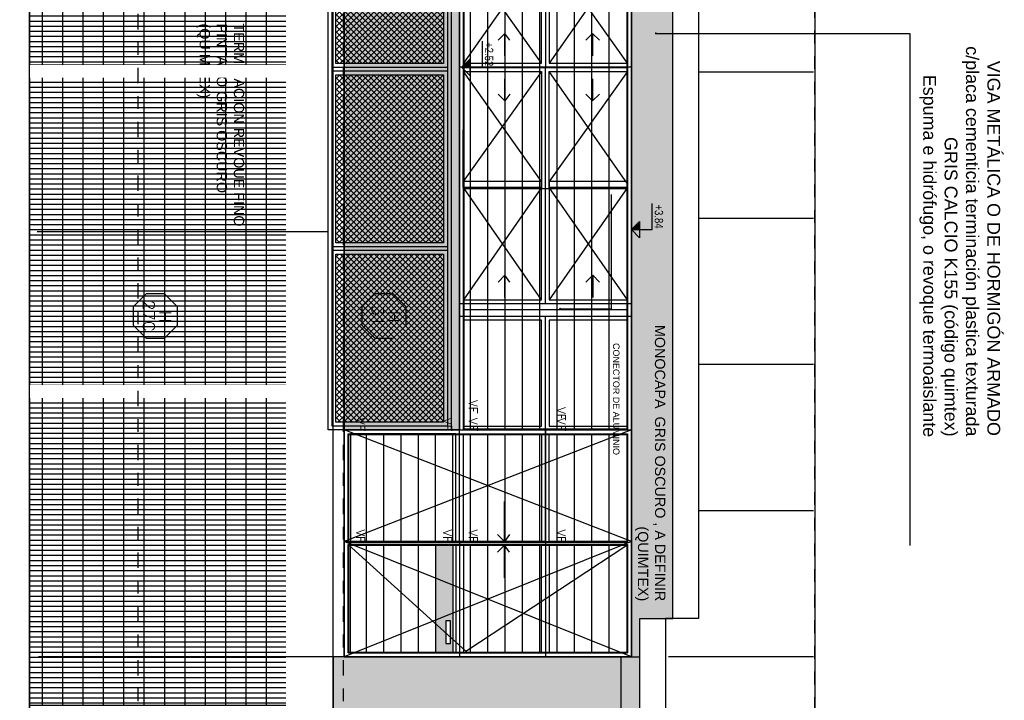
# Model space of a CAD drawing. Header units: millimetres. Extents: x 4617 to 4884, y 1258 to 1784.
# Tile 14 of 256: x 4691.71 to 4699.39, y 1284.15 to 1289.46. Entities that reach past the tile are written whole.
import ezdxf
from ezdxf.enums import TextEntityAlignment as Align

# ---------------------------------------------------------------- set-up
doc = ezdxf.new("R2010")
doc.units = ezdxf.units.MM
doc.header["$LTSCALE"] = 0.4
doc.set_wipeout_variables(frame=1)
for name, pattern in [('DASHDOT', [1, 0.5, -0.25, 0, -0.25]), ('DOT', [6.35, 0, -6.35]), ('HIDDEN', [9.524999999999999, 6.35, -3.175])]:
    doc.linetypes.add(name, pattern=pattern)
for name, color, linetype in [('00 AC - ABERTURAS ALUMINIO - HATCH', 254, 'Continuous'), ('00 AC - CUBIERTA', 1, 'Continuous'), ('200', 6, 'Continuous'), ('200cotas50', 1, 'Continuous'), ('A ALUMINIO', 4, 'Continuous'), ('A HERRERÍA', 4, 'Continuous'), ('A MURO', 1, 'Continuous'), ('A MURO VISTO', 2, 'Continuous'), ('A PROYECCION', 8, 'Continuous'), ('A PROYECCION 2', 2, 'Continuous'), ('TXT', 3, 'Continuous'), ('TXT COTA', 3, 'Continuous'), ('TXT PLANILLAS', 3, 'Continuous'), ('TXT TERMINACIONES', 3, 'Continuous')]:
    doc.layers.add(name, color=color, linetype=linetype)
doc.layers.add('04 gris', color=252, linetype='Continuous', lineweight=13)
doc.layers.add('XL', color=7, linetype='Continuous', plot=False)
doc.styles.add('arial', font='arial.ttf')
doc.styles.add('ARIAL NARROW', font='ARIALN.TTF')
doc.styles.add('ROMANS', font='romans', dxfattribs={"height": 2})
doc.styles.add('SaAS simplex', font='simplex.shx', dxfattribs={"width": 0.8})
doc.dimstyles.new('COTAS 125', dxfattribs={"dimscale": 0.01, "dimtxt": 15, "dimasz": 8, "dimexe": 5, "dimexo": 20, "dimgap": 10, "dimtad": 0, "dimzin": 9, "dimdsep": 46, "dimtxsty": 'SaAS simplex', "dimblk": 'OBLIQUE', "dimcen": 0, "dimclrd": 8, "dimclre": 8, "dimclrt": 256, "dimadec": 1, "dimazin": 0, "dimtfac": 1, "dimtmove": 2, "dimatfit": 3, "dimldrblk": 'OBLIQUE', "dimfxl": 10, "dimlwd": -1, "dimlwe": -1, "dimarcsym": 0})

# ---------------------------------------------------------------- blocks, each defined once
blk = doc.blocks.new('jaula exterior unidades AA')
at = {"lineweight": 5}
h = blk.add_hatch(dxfattribs=at)
h.set_pattern_fill('ANSI37', color=252, scale=0.01)
h.set_pattern_definition([(45, (0, 0), (-0.02245064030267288, 0.02245064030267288), []), (135, (0, 0), (-0.02245064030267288, -0.02245064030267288), [])])
h.paths.add_polyline_path([(-428.1154092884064, 4612.403256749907), (-428.1154092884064, 4611.563063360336), (-426.776092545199, 4611.563063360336), (-426.776092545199, 4612.403256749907)])
h.paths.add_polyline_path([(-425.3767758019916, 4612.403256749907), (-426.6860925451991, 4612.403256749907), (-426.6860925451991, 4611.563063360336), (-425.3767758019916, 4611.563063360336)])
h.paths.add_polyline_path([(-423.9774590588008, 4611.563063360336), (-423.9774590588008, 4612.403256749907), (-425.2867758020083, 4612.403256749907), (-425.2867758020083, 4611.563063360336)])
h.paths.add_polyline_path([(-423.8874590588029, 4611.563063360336), (-422.5781423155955, 4611.563063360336), (-422.5781423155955, 4612.403256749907), (-423.8874590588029, 4612.403256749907)])
at = {"layer": 'A ALUMINIO'}
for points in [[(-428.1754092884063, 4612.463256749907), (-422.51814231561, 4612.463256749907), (-422.51814231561, 4611.503063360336), (-428.1754092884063, 4611.503063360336)], [(-428.1454092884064, 4612.433256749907), (-422.54814231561, 4612.433256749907), (-422.54814231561, 4611.533063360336), (-428.1454092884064, 4611.533063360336)], [(-428.1154092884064, 4612.403256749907), (-426.776092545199, 4612.403256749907), (-426.776092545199, 4611.563063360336), (-428.1154092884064, 4611.563063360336)], [(-426.6860925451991, 4612.403256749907), (-425.3767758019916, 4612.403256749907), (-425.3767758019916, 4611.563063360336), (-426.6860925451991, 4611.563063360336)], [(-425.2867758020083, 4612.403256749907), (-423.9774590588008, 4612.403256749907), (-423.9774590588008, 4611.563063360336), (-425.2867758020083, 4611.563063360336)], [(-423.8874590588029, 4612.403256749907), (-422.5781423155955, 4612.403256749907), (-422.5781423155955, 4611.563063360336), (-423.8874590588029, 4611.563063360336)]]:
    blk.add_lwpolyline(points, close=True, dxfattribs=at)
for points in [[(-426.746092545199, 4611.533063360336), (-426.746092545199, 4612.433256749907), (-426.716092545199, 4612.433256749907), (-426.716092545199, 4611.533063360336)], [(-425.3467758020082, 4611.533063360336), (-425.3467758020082, 4612.433256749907), (-425.3167758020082, 4612.433256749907), (-425.3167758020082, 4611.533063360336)], [(-423.9474590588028, 4611.533063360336), (-423.9474590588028, 4612.433256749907), (-423.9174590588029, 4612.433256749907), (-423.9174590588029, 4611.533063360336)]]:
    blk.add_lwpolyline(points, dxfattribs=at)
blk = doc.blocks.new('_Oblique')
at = {"layer": 'TXT COTA', "color": 0, "lineweight": -2}
blk.add_line((-0.5, -0.5), (0.5, 0.5), dxfattribs=at)
blk = doc.blocks.new('AXIS 2')
at = {"layer": 'A HERRERÍA'}
h = blk.add_hatch(dxfattribs=at)
h.set_pattern_fill('GRATE', color=254, scale=0.05, angle=180)
h.set_pattern_definition([(90, (221.1777582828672, 192.9138488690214), (-0.0396875, 2.187142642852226e-17), []), (180, (221.1777582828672, 192.9138488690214), (-9.720633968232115e-17, -0.15875), [])])
h.paths.add_polyline_path([(368.2179928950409, 149.7509535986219), (368.2181540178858, 148.267536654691), (368.2181619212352, 149.7206860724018)], flags=16)
h.paths.add_polyline_path([(368.2186410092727, 147.8056863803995), (368.2181625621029, 149.8056863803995), (365.8216562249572, 149.8056860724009), (365.8219686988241, 147.8056863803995)])
blk.add_lwpolyline([(365.7219686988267, 147.805686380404), (365.8219686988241, 147.8056863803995), (365.8219686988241, 149.805686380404)], dxfattribs=at)
at = {"ltscale": 0.001}
blk.add_wipeout([(368.2186410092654, 149.80568638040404), (368.2186410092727, 147.8056863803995), (368.3186410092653, 147.80568638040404), (368.3186410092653, 149.80568638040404)], dxfattribs=at).dxf.layer = 'A HERRERÍA'
blk = doc.blocks.new('Nivel corte')
at = {"color": 0}
for p, q in [((1.224646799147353e-17, 0.2), (0.25, 0.2)), ((0, 0), (1.224646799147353e-17, 0.2)), ((0.07838367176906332, 0.07838367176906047), (-0.07838367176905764, 0.07838367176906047)), ((0, 0), (-0.07838367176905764, 0.07838367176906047)), ((0, 0), (0.07838367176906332, 0.07838367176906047))]:
    blk.add_line(p, q, dxfattribs=at)
blk.add_solid([(0, 0), (0.07838367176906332, 0.07838367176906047), (0, 0.07838367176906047), (0.07838367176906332, 0.07838367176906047)], dxfattribs=at)
at = {"color": 0, "style": 'ARIAL NARROW', "flags": 4}
blk.add_attdef('NIVEL', text='', height=0.08, dxfattribs=at).set_placement((0.125, 0.2), align=Align.BOTTOM_CENTER)
blk = doc.blocks.new('a09')
at = {"layer": 'A ALUMINIO'}
for p, q in [((-429.5622795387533, 4586.424503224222), (-429.5622211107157, 4588.664912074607, -0.0293168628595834)), ((-428.6922189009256, 4588.634888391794, 0.02876577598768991), (-429.5322194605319, 4588.634888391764, 0.02876577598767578)), ((-429.5322189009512, 4588.040067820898, 6.251548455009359e-06), (-429.5322194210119, 4588.634888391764, 6.25154844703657e-06)), ((-426.8071716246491, 4587.324302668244, -0.02936364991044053), (-426.807167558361, 4588.66495073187, 0.02936990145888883)), ((-425.9020573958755, 4588.023057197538, -0.02800336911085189), (-425.9020555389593, 4588.634853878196, 0.08628488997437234)), ((-424.9631739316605, 4588.664665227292, 0.02876030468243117), (-424.9631739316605, 4587.324056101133, -0.001025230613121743)), ((-424.0252077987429, 4588.024364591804, 0.08666182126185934), (-424.0252225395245, 4588.634873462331, 0.08628488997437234)), ((-423.1200788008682, 4587.324341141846, -0.02936364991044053), (-423.1201111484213, 4588.664989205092, 0.02936990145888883)), ((-422.1350166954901, 4587.324282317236), (-422.1350184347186, 4588.664911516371, -0.001013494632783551)), ((-421.2650200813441, 4588.664912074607, 0.02978553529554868), (-420.3650246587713, 4588.664912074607, 0.02978553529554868)), ((-420.395021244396, 4588.664912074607, 0.02978553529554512), (-421.2350234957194, 4588.664912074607, 0.02978553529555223)), ((-421.2350234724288, 4588.630117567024, 0.000406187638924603), (-421.2350234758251, 4588.02436562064, -0.08746278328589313)), ((-421.2350234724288, 4588.630117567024, 0.000406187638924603), (-420.395021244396, 4588.630117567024, 6.251548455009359e-06)), ((-420.3650246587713, 4588.664912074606, 0.02978553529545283), (-420.3649847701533, 4586.42448068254, 0.0297792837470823)), ((-421.2651075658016, 4588.017137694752, -0.08848252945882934), (-421.2651074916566, 4588.480129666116, 6.251548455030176e-06)), ((-428.6921543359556, 4588.024360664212, -0.1455797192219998), (-429.5321543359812, 4588.024360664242, -0.146599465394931)), ((-428.662074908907, 4587.994378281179, -0.1455797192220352), (-429.5612788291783, 4587.99437874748, -0.1455797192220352)), ((-429.5322189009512, 4587.354265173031), (-429.5322189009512, 4587.957301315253, 6.251548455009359e-06)), ((-428.6921543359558, 4587.96435534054, -0.1450723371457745), (-429.5321543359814, 4587.964355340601, -0.146087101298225)), ((-425.9020594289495, 4587.352959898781, 0.03009596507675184), (-425.9020575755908, 4587.963164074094, -0.03059897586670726)), ((-424.0251915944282, 4587.35297948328, 0.03009596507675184), (-424.0252064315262, 4587.964364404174, 0.08768156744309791)), ((-421.2651074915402, 4587.354265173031), (-421.2651074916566, 4587.987113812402, -0.08848252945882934)), ((-421.2350234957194, 4587.354264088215), (-421.2350234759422, 4587.964360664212, -0.08746278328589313)), ((-428.6922189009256, 4587.324283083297), (-429.5621257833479, 4587.324283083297, -0.001019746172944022)), ((-428.6922189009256, 4587.354265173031), (-429.5322189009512, 4587.354265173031)), ((-426.920578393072, 4587.324261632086, -0.08809094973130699), (-427.7922189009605, 4587.324241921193)), ((-423.0066720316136, 4587.324302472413, -0.08809094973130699), (-422.1350315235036, 4587.324300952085)), ((-422.135016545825, 4587.324289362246, 0.02936364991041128), (-422.1347639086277, 4586.42442789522, 0.01462138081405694)), ((-421.2651074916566, 4587.324283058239), (-422.135016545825, 4587.324289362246, 0.02936364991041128)), ((-421.2651074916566, 4587.324283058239), (-421.2648544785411, 4586.42442789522, 0.01462138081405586)), ((-429.5321867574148, 4586.47450654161), (-429.53221890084, 4587.294300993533)), ((-429.53221890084, 4587.294300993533), (-428.6922189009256, 4587.294300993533)), ((-428.6921867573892, 4586.47450654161), (-429.5321867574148, 4586.47450654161)), ((-429.5621867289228, 4586.42450654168), (-428.6921867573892, 4586.42450322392)), ((-422.1347633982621, 4586.424279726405, 0.04338091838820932), (-420.3649847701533, 4586.42448068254, 0.0297792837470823))]:
    blk.add_line(p, q, dxfattribs=at)
for points, elevation in [([(-425.0856079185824, 4588.664904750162), (-427.5266015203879, 4588.664912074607), (-429.5623096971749, 4588.664912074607)], 0.05873355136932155), ([(-426.7770280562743, 4588.634887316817), (-425.9020595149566, 4588.634888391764)], -0.001013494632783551), ([(-425.0856079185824, 4588.664912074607), (-421.2650200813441, 4588.664912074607)], 0.02978553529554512), ([(-426.8071725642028, 4587.994729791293), (-424.9631739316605, 4587.994360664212)], -0.05809913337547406), ([(-423.1200920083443, 4587.994768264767), (-424.9631739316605, 4587.994360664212)], -0.05809913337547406), ([(-421.2651251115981, 4587.994453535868), (-423.0200920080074, 4587.99475195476)], -0.05809913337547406), ([(-422.1350167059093, 4587.987113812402), (-422.1350166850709, 4587.994499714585), (-421.2651077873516, 4587.994499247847), (-421.2651074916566, 4587.324283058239)], 6.251548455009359e-06)]:
    blk.add_lwpolyline(points, dxfattribs=dict(at, elevation=elevation))
for points, elevation in [([(-427.7922189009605, 4588.664912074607), (-428.6922189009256, 4588.664912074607), (-428.6922189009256, 4587.994360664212), (-427.7922189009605, 4587.994360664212)], -0.001013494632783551), ([(-427.8222188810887, 4588.024360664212), (-428.6622188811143, 4588.024360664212), (-428.6622189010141, 4588.634888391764), (-427.8222189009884, 4588.634888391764)], -0.001013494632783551), ([(-427.7622189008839, 4588.634888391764), (-426.9371731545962, 4588.634888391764), (-426.9371725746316, 4588.024360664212), (-427.7622188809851, 4588.024360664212)], -0.001013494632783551), ([(-426.907171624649, 4587.324302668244), (-426.8071716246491, 4587.324302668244), (-426.8071735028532, 4588.664912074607), (-426.9071735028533, 4588.664912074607)], 0.05873355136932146), ([(-426.7770280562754, 4588.63492551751), (-425.8548404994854, 4588.634850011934), (-425.854840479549, 4588.023098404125), (-426.7770280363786, 4588.024399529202)], 0.08666182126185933), ([(-424.9960012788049, 4588.634888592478), (-425.9020593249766, 4588.63485387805), (-425.9020594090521, 4588.023057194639), (-424.9960012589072, 4588.024361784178)], -0.001013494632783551), ([(-424.931276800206, 4588.634889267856), (-424.025218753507, 4588.634873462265), (-424.025218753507, 4588.024360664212), (-424.9312639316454, 4588.024362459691)], -0.001013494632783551), ([(-423.1502500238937, 4588.634963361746), (-424.0724375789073, 4588.634868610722), (-424.0724246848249, 4588.024360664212), (-423.1502371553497, 4588.024437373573)], 0.08666182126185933), ([(-423.0200788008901, 4587.32434322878), (-423.1200788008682, 4587.324341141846), (-423.1201052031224, 4588.664950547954), (-423.0201052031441, 4588.664952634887)], 0.05873355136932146), ([(-422.165059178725, 4588.634946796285), (-422.9901049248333, 4588.634929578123), (-422.99009205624, 4588.024401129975), (-422.1650463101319, 4588.024418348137)], -0.001013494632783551), ([(-422.1050166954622, 4588.634888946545), (-421.265107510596, 4588.634887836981), (-421.2651074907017, 4588.02436430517), (-422.1050166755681, 4588.024365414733)], -0.001013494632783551), ([(-427.7922189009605, 4587.964360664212), (-428.6922189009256, 4587.964360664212), (-428.6922189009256, 4587.324283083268), (-427.7922189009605, 4587.324283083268)], 6.251548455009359e-06), ([(-427.8222189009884, 4587.354265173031), (-428.6622189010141, 4587.354265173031), (-428.6622188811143, 4587.964360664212), (-427.8222188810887, 4587.964360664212)], 6.251548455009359e-06), ([(-427.7622189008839, 4587.964360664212), (-426.9371724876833, 4587.964360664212), (-426.9371731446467, 4587.354265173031), (-427.7622189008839, 4587.354265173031)], 6.251548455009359e-06), ([(-426.7770280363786, 4587.964395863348), (-425.8548397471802, 4587.963092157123), (-425.8548412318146, 4587.353001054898), (-426.7770280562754, 4587.354303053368)], 0.08768156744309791), ([(-424.9960012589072, 4587.964356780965), (-425.9020594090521, 4587.963052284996), (-425.9020594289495, 4587.352959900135), (-424.9960012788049, 4587.354264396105)], 6.251548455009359e-06), ([(-424.9312626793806, 4587.964357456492), (-424.0252064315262, 4587.964364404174), (-424.0251915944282, 4587.352979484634), (-424.9312497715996, 4587.354265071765)], 6.251548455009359e-06), ([(-423.1502359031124, 4587.964433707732), (-424.0724241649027, 4587.964360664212), (-424.0724097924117, 4587.353019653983), (-423.1502229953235, 4587.354340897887)], 0.08768156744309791), ([(-422.1650450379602, 4587.964412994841), (-422.990090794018, 4587.964395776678), (-422.9900779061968, 4587.354306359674), (-422.165032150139, 4587.354323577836)], 6.251548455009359e-06), ([(-422.1050010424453, 4587.964359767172), (-421.2651074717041, 4587.964360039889), (-421.2651074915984, 4587.354264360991), (-422.1050323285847, 4587.354265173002)], 6.251548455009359e-06), ([(-428.6922189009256, 4587.324283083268), (-427.7922189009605, 4587.324283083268), (-427.7921867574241, 4586.424503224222), (-428.6921867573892, 4586.424503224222)], 6.251548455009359e-06), ([(-428.6621867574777, 4586.47450654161), (-427.8221867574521, 4586.47450654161), (-427.8222189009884, 4587.294300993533), (-428.6622189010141, 4587.294300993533)], 6.251548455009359e-06), ([(-422.1047480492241, 4586.474428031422), (-421.2648544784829, 4586.474427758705), (-421.2651074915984, 4587.294301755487), (-422.1050323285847, 4587.294300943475)], 6.251548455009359e-06), ([(-420.3949677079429, 4586.474428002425), (-421.2348612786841, 4586.474427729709), (-421.2351142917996, 4587.294301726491), (-420.3951894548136, 4587.294300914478)], 6.251548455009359e-06)]:
    blk.add_lwpolyline(points, close=True, dxfattribs=dict(at, elevation=elevation))
for points in [[(-426.920578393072, 4587.324261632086), (-424.9631739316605, 4587.324326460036)], [(-423.0066720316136, 4587.324302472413), (-424.9640764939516, 4587.324326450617)]]:
    blk.add_lwpolyline(points, dxfattribs=at)
at = {"layer": 'A HERRERÍA'}
for p, q in [((-421.2650234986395, 4587.99449953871, -0.05809913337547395), (-420.3650220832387, 4587.994499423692, -0.05809913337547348)), ((-421.2650234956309, 4587.99449953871, -0.05809913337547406), (-420.3650220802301, 4587.994499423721, -0.05809913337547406)), ((-421.2651074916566, 4587.324283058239), (-420.3650188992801, 4587.324283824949))]:
    blk.add_line(p, q, dxfattribs=at)
at = {"layer": 'A HERRERÍA', "elevation": 6.251548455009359e-06}
for points in [[(-421.2350234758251, 4588.02436562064), (-420.3950212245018, 4588.02436562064), (-420.395021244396, 4588.630117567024)], [(-421.2350234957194, 4587.354264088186), (-420.395021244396, 4587.354264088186), (-420.3950212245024, 4587.964360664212), (-421.2350234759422, 4587.964360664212)]]:
    blk.add_lwpolyline(points, dxfattribs=at)
at = {"layer": 'A PROYECCION', "linetype": 'HIDDEN'}
for p, q in [((-429.5622191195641, 4588.664912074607, 0.02978553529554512), (-428.6921867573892, 4586.424503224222)), ((-428.6922189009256, 4588.664912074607, -0.001013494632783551), (-429.5621867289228, 4586.42450654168)), ((-428.6922189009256, 4588.664912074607, -0.001013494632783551), (-427.7921867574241, 4586.424503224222)), ((-427.8222189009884, 4588.634888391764, -0.001013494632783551), (-428.6921867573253, 4586.424503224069)), ((-422.1350166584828, 4588.664912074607, 0.02978553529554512), (-421.2648544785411, 4586.42442789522, 0.01462138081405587)), ((-421.2651077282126, 4588.664912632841, -0.001013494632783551), (-422.1347633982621, 4586.424279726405, 0.04338091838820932)), ((-421.2651077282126, 4588.664912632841, -0.001013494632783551), (-420.3647658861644, 4586.424276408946, 0.0146213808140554)), ((-420.3650246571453, 4588.664480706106, 0.02977928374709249), (-421.2648544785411, 4586.42442789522, 0.01462138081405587))]:
    blk.add_line(p, q, dxfattribs=at)
at = {"layer": 'A PROYECCION'}
for p, q in [((-426.7770280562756, 4588.634929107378, -0.001429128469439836), (-425.9020573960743, 4588.022990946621, -0.02800624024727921)), ((-425.9020594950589, 4588.634888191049, 0.0278402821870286), (-426.7770280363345, 4588.023032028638, -0.088898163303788)), ((-425.8720620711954, 4588.634888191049, 0.0278402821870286), (-424.9960012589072, 4588.024361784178, -0.08950227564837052)), ((-424.9960012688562, 4588.63488672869, -0.001013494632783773), (-425.854840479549, 4588.023098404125, -0.0008072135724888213)), ((-424.9312768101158, 4588.634887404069, -0.001013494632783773), (-424.0724246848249, 4588.024360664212, -0.08746278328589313)), ((-424.0552160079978, 4588.63490714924, 0.0278402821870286), (-424.9312639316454, 4588.024362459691, -0.08950227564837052)), ((-424.0252185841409, 4588.634907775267, 0.0278402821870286), (-423.1502371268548, 4588.023069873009, -0.088898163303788)), ((-423.1502500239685, 4588.634966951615, -0.001429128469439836), (-424.0252077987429, 4588.024364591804, 0.08666182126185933)), ((-425.9020575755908, 4587.963164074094, -0.03059897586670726), (-426.7770280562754, 4587.354303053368, -0.0004156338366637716)), ((-426.7770280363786, 4587.964395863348, -0.0878784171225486), (-425.9020594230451, 4587.354927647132, 0.03018124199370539)), ((-424.9960012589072, 4587.964356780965, -0.08848252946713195), (-425.8548412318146, 4587.353001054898, 0.08767531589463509)), ((-425.8548397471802, 4587.963092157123, 0.0002125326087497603), (-424.9960012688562, 4587.354264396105, -0.001019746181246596)), ((-424.9312626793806, 4587.964357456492, -0.08848252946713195), (-424.0724097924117, 4587.353019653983, 0.08767531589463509)), ((-424.0724241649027, 4587.964360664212, -0.08746278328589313), (-424.9312497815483, 4587.354265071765, -0.001019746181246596)), ((-424.0252064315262, 4587.964364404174, 0.08768156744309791), (-423.1502229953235, 4587.354340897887, -0.0004156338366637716)), ((-423.1502359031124, 4587.964433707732, -0.0878784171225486), (-424.0251916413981, 4587.354947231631, 0.03018124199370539)), ((-428.7453163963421, 4587.71325708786, 6.251548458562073e-06), (-428.6922189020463, 4587.674669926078)), ((-428.6091214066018, 4587.71300634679, 6.251548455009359e-06), (-428.6622189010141, 4587.674419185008)), ((-421.3181209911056, 4587.713256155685, -0.0005036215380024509), (-421.2650234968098, 4587.674668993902, -0.0005098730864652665)), ((-421.1819260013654, 4587.713005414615, -0.0005036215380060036), (-421.2350234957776, 4587.674418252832, -0.0005098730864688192)), ((-428.6922189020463, 4587.674669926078), (-429.0032697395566, 4587.67447599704)), ((-429.0032697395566, 4587.67447599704), (-428.6922189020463, 4587.674669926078)), ((-428.6922189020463, 4587.674669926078), (-428.7453163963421, 4587.621572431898)), ((-428.6622189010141, 4587.674419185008), (-428.4094114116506, 4587.674419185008)), ((-428.4094114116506, 4587.674419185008), (-428.6622189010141, 4587.674419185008)), ((-428.6622189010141, 4587.674419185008), (-428.6091214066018, 4587.621321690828)), ((-421.2650234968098, 4587.674668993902, -0.0005098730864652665), (-421.5760743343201, 4587.674475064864, -0.0005098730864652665)), ((-421.5760743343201, 4587.674475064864, -0.0005098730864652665), (-421.2650234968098, 4587.674668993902, -0.0005098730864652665)), ((-421.2650234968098, 4587.674668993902, -0.0005098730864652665), (-421.3181209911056, 4587.621571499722, -0.0005098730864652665)), ((-421.2350234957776, 4587.674418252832, -0.0005098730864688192), (-420.9822160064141, 4587.674418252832, -0.0005098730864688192)), ((-420.9822160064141, 4587.674418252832, -0.0005098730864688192), (-421.2350234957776, 4587.674418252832, -0.0005098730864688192)), ((-421.2350234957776, 4587.674418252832, -0.0005098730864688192), (-421.1819260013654, 4587.621320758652, -0.0005098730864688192))]:
    blk.add_line(p, q, dxfattribs=at)
for points, elevation in [([(-426.6391213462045, 4588.415782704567), (-426.5860238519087, 4588.362685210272), (-426.7596783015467, 4588.362685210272), (-426.5860238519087, 4588.362685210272), (-426.6391213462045, 4588.309587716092)], -0.03037714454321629), ([(-425.1735933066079, 4588.415741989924), (-425.2266908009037, 4588.362644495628), (-425.0530363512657, 4588.362644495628), (-425.2266908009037, 4588.362644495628), (-425.1735933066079, 4588.309547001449)], -0.001013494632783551), ([(-424.7536801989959, 4588.415746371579), (-424.700581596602, 4588.362649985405), (-424.874236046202, 4588.362646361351), (-424.700581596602, 4588.362649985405), (-424.7536779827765, 4588.309551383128)], -0.001013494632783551), ([(-423.2881521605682, 4588.41581767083), (-423.3412485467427, 4588.362719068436), (-423.1675940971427, 4588.36272269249), (-423.3412485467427, 4588.362719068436), (-423.2881499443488, 4588.309622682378)], -0.03037714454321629), ([(-426.6391213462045, 4587.71618808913), (-426.5860238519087, 4587.677600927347), (-426.7596783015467, 4587.677600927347), (-426.5860238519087, 4587.677600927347), (-426.6391213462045, 4587.624503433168)], -0.02935739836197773), ([(-425.1735933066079, 4587.716147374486), (-425.2266908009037, 4587.677560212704), (-425.0530363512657, 4587.677560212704), (-425.2266908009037, 4587.677560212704), (-425.1735933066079, 4587.624462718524)], 6.251548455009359e-06), ([(-424.7536655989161, 4587.716151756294), (-424.7005669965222, 4587.677565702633), (-424.8742214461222, 4587.677562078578), (-424.7005669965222, 4587.677565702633), (-424.7536633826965, 4587.624467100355)], 6.251548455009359e-06), ([(-423.2881375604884, 4587.716223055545), (-423.3412339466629, 4587.677634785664), (-423.1675794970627, 4587.677638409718), (-423.3412339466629, 4587.677634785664), (-423.288135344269, 4587.624538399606)], -0.02935739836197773)]:
    blk.add_lwpolyline(points, dxfattribs=dict(at, elevation=elevation))
at = {"layer": 'XL'}
blk.add_line((-427.7921867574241, 4586.424503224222), (-422.1347639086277, 4586.42442789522, 0.01462138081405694), dxfattribs=at)
at = {"layer": 'TXT TERMINACIONES', "color": 252, "attachment_point": 3, "style": 'ROMANS'}
for insert, char_height in [((-429.5805767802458, 4588.151217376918, -0.001013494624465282), 0.0678392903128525), ((-428.6517184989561, 4588.151217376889, -0.001013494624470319), 0.0678392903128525), ((-427.7521458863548, 4588.151217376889, -0.001013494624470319), 0.06783929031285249), ((-422.124410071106, 4588.151217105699, -0.001013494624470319), 0.0678392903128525), ((-421.2544322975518, 4588.151217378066, -0.001013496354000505), 0.0678392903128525), ((-429.5805767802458, 4587.465414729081), 0.0678392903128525), ((-428.6517184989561, 4587.465414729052), 0.0678392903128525), ((-427.696627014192, 4587.465414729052), 0.06783929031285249), ((-422.1244257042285, 4587.465414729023), 0.0678392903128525), ((-421.2544322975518, 4587.465414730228, -1.729527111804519e-09), 0.0678392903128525), ((-429.5805446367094, 4586.58565609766), 0.0678392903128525), ((-428.6995714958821, 4586.585656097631), 0.0678392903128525), ((-422.1241729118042, 4586.585577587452, 0.01462138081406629), 0.0678392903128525), ((-421.2541792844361, 4586.585578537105, 0.01462137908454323), 0.0678392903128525)]:
    blk.add_mtext(' VF', dxfattribs=dict(at, insert=insert, char_height=char_height))
at = {"layer": 'TXT TERMINACIONES', "color": 252, "char_height": 0.06783929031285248, "attachment_point": 1, "rotation": 0.0011957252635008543, "style": 'ROMANS'}
for insert in [(-422.3592830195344, 4588.151275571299, -0.001013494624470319), (-422.4147872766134, 4587.465471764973)]:
    blk.add_mtext(' VF', dxfattribs=dict(at, insert=insert))
blk = doc.blocks.new('*U575')
at = {"color": 0, "linetype": 'ByBlock', "ltscale": 0.1}
blk.add_lwpolyline([(0, 0.3438971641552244), (0.1193997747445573, 0.3438971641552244), (0.2882565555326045, 0.1750403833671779), (0.2882565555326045, -0.06375916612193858), (0.1193997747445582, -0.2326159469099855), (0, -0.2326159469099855), (-0.1193997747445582, -0.2326159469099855), (-0.288256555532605, -0.06375916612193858), (-0.288256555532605, 0.1750403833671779), (-0.1193997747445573, 0.3438971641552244)], close=True, dxfattribs=at)
at = {"color": 0, "style": 'ROMANS', "width": 1.1}
blk.add_text('H', height=0.15, dxfattribs=at).set_placement((-0.08798209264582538, 0.1119890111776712))
at = {"color": 0, "linetype": 'ByBlock', "style": 'ROMANS', "width": 1.05}
blk.add_attdef('NRO', text='', height=0.15, dxfattribs=at).set_placement((0, -0.02708896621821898), align=Align.MIDDLE)
blk = doc.blocks.new('DASDA')
at = {"layer": 'A MURO'}
h = blk.add_hatch(color=253, dxfattribs=at)
h.dxf.hatch_style = 1
h.paths.add_polyline_path([(483.0575989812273, 35.54778100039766), (482.2227623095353, 35.54778100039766), (482.2227623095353, 35.41262100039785), (483.0575989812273, 35.41262100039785)])
h.paths.add_polyline_path([(482.2914933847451, 35.49409876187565), (482.2914933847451, 35.5290987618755), (482.4664933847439, 35.5290987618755), (482.4664933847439, 35.49409876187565)], flags=16)
h = blk.add_hatch(color=253, dxfattribs=at)
h.dxf.hatch_style = 1
h.paths.add_polyline_path([(490.5124460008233, 35.54778100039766), (491.3472826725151, 35.54778100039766), (491.3472826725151, 35.41262100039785), (490.5124460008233, 35.41262100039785)])
h.paths.add_polyline_path([(491.2785515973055, 35.49409876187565), (491.2785515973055, 35.5290987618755), (491.1035515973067, 35.5290987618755), (491.1035515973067, 35.49409876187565)], flags=16)
at = {"layer": 'A ALUMINIO'}
blk.add_line((483.0563874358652, 34.73052100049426), (483.0863825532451, 34.73052100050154), dxfattribs=at)
at = {"layer": 'A MURO VISTO', "color": 6}
for p, q in [((483.057714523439, 34.73682100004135), (483.0577145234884, 36.90452099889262, 0.03256348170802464)), ((483.064014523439, 34.73052100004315), (483.0640145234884, 36.91052099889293, 0.0325413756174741)), ((483.0790345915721, 34.73052100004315), (483.0790345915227, 36.91052099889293, 0.0325413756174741)), ((483.0853345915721, 34.73682100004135), (483.0853345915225, 36.90452099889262, 0.0325634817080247)), ((483.0853345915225, 36.90452099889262, 0.03256348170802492), (483.9200893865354, 36.90452099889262, 0.03256348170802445)), ((483.9200850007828, 34.73682100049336), (483.920089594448, 36.90452099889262, 0.03256348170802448)), ((483.9263850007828, 34.73052100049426), (483.926389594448, 36.91052099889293)), ((483.956353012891, 35.63027609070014), (483.9563575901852, 36.91052099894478, 0.02865083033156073)), ((483.962653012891, 35.63657609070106), (483.9626575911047, 36.90452058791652, 0.0286565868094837)), ((484.9002224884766, 35.63657609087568, -0.0001794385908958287), (484.9002272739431, 36.90452072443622, -0.001241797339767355)), ((485.8440895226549, 35.63657609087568, -0.0001794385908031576), (485.844094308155, 36.9045208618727, -0.001241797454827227)), ((485.8440895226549, 35.63657609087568, -0.0001794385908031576), (485.8440943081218, 36.9045208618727, -0.001241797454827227)), ((486.7878724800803, 35.63657609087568), (486.7878772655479, 36.90452099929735, -0.001062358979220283)), ((487.7318235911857, 35.63657609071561, -0.0001794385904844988), (487.7318283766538, 36.90452113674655, -0.001241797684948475)), ((488.6756906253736, 35.63657609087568, -0.0001794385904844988), (488.6756954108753, 36.90452127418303, -0.001241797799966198)), ((490.4848259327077, 34.73682100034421), (490.4848239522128, 36.90452138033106)), ((490.4911259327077, 34.73052100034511), (490.4911199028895, 36.9105213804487, 0.03142009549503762)), ((490.5061460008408, 34.73052100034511), (490.5061460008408, 36.91052099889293)), ((490.5124460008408, 34.73682100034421), (490.5124460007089, 36.90452099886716, 0.02875326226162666)), ((491.3472845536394, 34.73682100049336), (491.3472785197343, 36.90452099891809, 0.03144139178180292)), ((491.3535845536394, 34.73052100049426), (491.3535845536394, 36.91052099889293)), ((484.9002224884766, 35.63657609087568, -0.0001794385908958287), (484.9002270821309, 36.85369019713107, -0.001199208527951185)), ((482.2224341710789, 36.76422100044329), (483.0575755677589, 36.76422100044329)), ((483.0851956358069, 36.76422100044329), (483.9200893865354, 36.76422100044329)), ((483.9623749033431, 36.76422100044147), (489.60754553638, 36.76422100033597)), ((489.6495420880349, 36.76433426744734), (490.4846869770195, 36.76433426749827)), ((490.5123070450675, 36.76433426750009), (491.3471455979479, 36.76433426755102)), ((482.2224341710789, 36.62906100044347), (483.0575755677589, 36.62906100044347)), ((483.0851956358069, 36.62906100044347), (483.9200893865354, 36.62906100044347)), ((483.9625138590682, 36.62906100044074), (489.6075485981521, 36.62906100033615)), ((489.6495420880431, 36.62917426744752), (490.4846869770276, 36.62917426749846)), ((490.5123070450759, 36.62917426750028), (491.3471455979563, 36.6291742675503)), ((482.222573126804, 36.49390100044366), (483.057714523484, 36.49390100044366)), ((483.0853345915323, 36.49390100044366), (483.9200890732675, 36.49390100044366)), ((483.9626528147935, 36.49390100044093), (489.6075516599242, 36.49390100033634)), ((489.6495424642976, 36.49401426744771), (490.484825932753, 36.49401426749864)), ((490.512446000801, 36.49401426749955), (491.3472845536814, 36.49401426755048)), ((482.2227120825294, 36.35874100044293), (483.0577145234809, 36.35874100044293)), ((483.0853345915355, 36.35874100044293), (483.9200887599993, 36.35874100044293)), ((483.962652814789, 36.35874100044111), (489.6075547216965, 36.35874100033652)), ((489.6495428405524, 36.35885426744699), (490.4848259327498, 36.35885426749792)), ((490.5124460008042, 36.35885426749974), (491.3474235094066, 36.35885426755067)), ((482.2227120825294, 36.22358100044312), (483.0577145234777, 36.22358100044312)), ((483.0853345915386, 36.22358100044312), (483.9200884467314, 36.22358100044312)), ((483.9626528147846, 36.2235810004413), (489.6075577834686, 36.22358100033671)), ((489.6495432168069, 36.22369426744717), (490.4848259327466, 36.2236942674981)), ((490.5124460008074, 36.22369426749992), (491.3474235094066, 36.22369426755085)), ((482.2227120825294, 36.0884210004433), (483.0577145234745, 36.0884210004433)), ((483.0853345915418, 36.0884210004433), (483.9200881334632, 36.0884210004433)), ((483.9626528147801, 36.0884210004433), (489.6075608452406, 36.08842100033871)), ((489.6495435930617, 36.08853426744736), (490.4848259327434, 36.08853426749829)), ((490.5124460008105, 36.08853426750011), (491.3474235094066, 36.08853426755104)), ((482.2227120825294, 35.95326100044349), (483.0577145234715, 35.95326100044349)), ((483.085334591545, 35.95326100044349), (483.9200878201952, 35.95326100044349)), ((483.9626528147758, 35.95326100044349), (489.6075639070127, 35.9532610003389)), ((489.6495439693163, 35.95337426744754), (490.4848259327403, 35.95337426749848)), ((490.5124460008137, 35.95337426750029), (491.3474235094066, 35.95337426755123)), ((482.2227120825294, 35.81810100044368), (483.0577145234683, 35.81810100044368)), ((483.085334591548, 35.81810100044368), (483.9200875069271, 35.81810100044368)), ((483.9626528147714, 35.81810100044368), (489.6075669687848, 35.81810100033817)), ((489.649544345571, 35.81821426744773), (490.4848259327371, 35.81821426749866)), ((490.5124460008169, 35.81821426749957), (491.3474235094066, 35.8182142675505)), ((482.2227120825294, 35.68294100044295), (483.0577145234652, 35.68294100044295)), ((483.0853345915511, 35.68294100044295), (483.9200871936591, 35.68294100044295)), ((483.9626528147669, 35.68294100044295), (489.6075700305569, 35.68294100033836)), ((489.6495447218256, 35.68305426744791), (490.4848259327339, 35.68305426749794)), ((490.5124460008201, 35.68305426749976), (491.3474235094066, 35.68305426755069)), ((483.9563724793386, 34.70052046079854, 6.251548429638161e-06), (483.9563515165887, 35.60025637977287, 1.512213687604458e-07)), ((483.0577145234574, 35.54869494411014, 0.01219607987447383), (482.2228778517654, 35.54869494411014, 0.012196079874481)), ((483.0853345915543, 35.54778100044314), (483.9200868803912, 35.54778100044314)), ((490.4848259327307, 35.54789426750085), (489.6495450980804, 35.54789426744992)), ((490.5124460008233, 35.54778100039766), (491.3472822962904, 35.54778100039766)), ((483.0575989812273, 35.41262100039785), (482.2227623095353, 35.41262100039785)), ((483.0853345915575, 35.41262100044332), (483.920086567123, 35.41262100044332)), ((490.4848259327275, 35.41273426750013), (489.6495454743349, 35.4127342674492)), ((490.5124460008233, 35.41262100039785), (491.3472826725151, 35.41262100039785)), ((482.2227120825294, 35.27746100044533), (483.0577145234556, 35.27746100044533)), ((483.0853345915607, 35.27746100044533), (483.9200862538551, 35.27746100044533)), ((489.6495458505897, 35.27757426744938), (490.4848259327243, 35.27757426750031)), ((490.5124460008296, 35.27757426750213), (491.3474235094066, 35.27757426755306)), ((482.2227120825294, 35.14230100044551), (483.0577145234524, 35.14230100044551)), ((483.0853345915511, 35.14230100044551), (483.9200859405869, 35.14230100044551)), ((489.6495462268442, 35.14241426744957), (490.4848259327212, 35.1424142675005)), ((490.5124460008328, 35.14241426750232), (491.3474235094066, 35.14241426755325)), ((482.2227120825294, 35.0071410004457), (483.0577145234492, 35.0071410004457)), ((483.0853345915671, 35.0071410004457), (483.9200856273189, 35.0071410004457)), ((489.649546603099, 35.00725426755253), (490.484825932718, 35.00725426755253)), ((490.512446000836, 35.00725426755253), (491.3474235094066, 35.00725426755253)), ((482.2227120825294, 34.87198100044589), (483.0577145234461, 34.87198100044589)), ((483.0853345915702, 34.87198100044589), (483.9200853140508, 34.87198100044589)), ((489.6495469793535, 34.87209426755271), (490.4848259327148, 34.87209426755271)), ((490.512446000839, 34.87209426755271), (491.3474235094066, 34.87209426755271))]:
    blk.add_line(p, q, dxfattribs=at)
for points in [[(483.9563724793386, 34.70054923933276), (482.1863851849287, 34.70052100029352), (482.1863901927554, 36.94052099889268), (491.3835882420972, 36.94052099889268), (491.3835832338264, 34.70052099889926), (489.6136805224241, 34.70052096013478)], [(483.9263850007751, 34.73051739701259), (482.2163851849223, 34.73052100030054), (482.21638977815, 36.91052099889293), (483.9263895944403, 36.91051739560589)], [(483.9200850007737, 34.7368170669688), (482.2226851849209, 34.73682100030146), (482.2226897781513, 36.90452099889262), (483.0577145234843, 36.90452099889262)], [(483.9563576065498, 36.91052099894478), (489.6135435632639, 36.91052099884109), (489.6135726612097, 35.63027609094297), (483.956353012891, 35.63027609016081)], [(483.9626576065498, 36.90452058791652), (489.6075437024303, 36.90452140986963), (489.6075725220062, 35.63657691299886), (483.962653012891, 35.63657609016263)], [(490.4911259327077, 34.73052100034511), (489.643547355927, 34.73052023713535), (489.6435418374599, 36.91052061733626), (490.4911204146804, 36.91052138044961)], [(490.4848259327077, 34.73682100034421), (489.6495473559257, 34.73682023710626), (489.6496918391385, 36.9045206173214), (490.4848239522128, 36.90452138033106)], [(489.6136805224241, 34.70052096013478), (489.6136828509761, 35.60028322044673), (483.9563621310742, 35.60034072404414)], [(491.3535845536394, 34.73052100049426), (490.5061460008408, 34.73052100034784)], [(491.3472845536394, 34.73682100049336), (490.5124460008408, 34.73682100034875)]]:
    blk.add_lwpolyline(points, dxfattribs=at)
at = {"layer": 'A MURO VISTO', "color": 6, "elevation": 0.02875326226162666}
for points in [[(490.5061404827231, 36.91052099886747), (491.3535790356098, 36.9105209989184)], [(490.5124404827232, 36.90452099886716), (491.3472790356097, 36.90452099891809)]]:
    blk.add_lwpolyline(points, dxfattribs=at)
at = {"layer": 'A MURO VISTO', "color": 6}
for points in [[(482.2914933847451, 35.49409876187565), (482.2914933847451, 35.5290987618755), (482.4664933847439, 35.5290987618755), (482.4664933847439, 35.49409876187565)], [(491.2785515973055, 35.49409876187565), (491.2785515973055, 35.5290987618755), (491.1035515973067, 35.5290987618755), (491.1035515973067, 35.49409876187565)]]:
    blk.add_lwpolyline(points, close=True, dxfattribs=at)
at = {"layer": 'A PROYECCION', "linetype": 'HIDDEN'}
for p, q in [((482.2302236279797, 35.65054118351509), (483.0575989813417, 36.90452099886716, 0.02875326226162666)), ((491.3398213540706, 35.65054118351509), (490.5124460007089, 36.90452099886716, 0.02875326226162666)), ((483.0638989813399, 34.73052100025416), (482.2302236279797, 35.65054118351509)), ((490.5061460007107, 34.73052100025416), (491.3398213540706, 35.65054118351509))]:
    blk.add_line(p, q, dxfattribs=at)
at = {"layer": 'A PROYECCION 2'}
blk.add_line((482.2226866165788, 35.41246853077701, 0.01014966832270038), (483.0577145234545, 35.41246853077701, 0.01014966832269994), dxfattribs=at)

msp = doc.modelspace()

# ---------------------------------------------------------------- hatches: boundary and pattern name
at = {"layer": 'A MURO VISTO'}
h = msp.add_hatch(color=252, dxfattribs=at)
h.dxf.hatch_style = 1
h.paths.add_polyline_path([(4696.482689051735, 1284.489972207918), (4696.547711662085, 1284.489972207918), (4696.547705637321, 1284.789972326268), (4696.571915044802, 1284.789931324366), (4696.805595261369, 1284.790102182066), (4696.805461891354, 1293.387190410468), (4696.57189060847, 1293.387133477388), (4696.547721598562, 1293.387173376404), (4696.547703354, 1293.687173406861), (4696.482021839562, 1293.687171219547)])
h = msp.add_hatch(color=253, dxfattribs=at)
h.dxf.hatch_style = 1
h.paths.add_polyline_path([(4695.141587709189, 1291.917230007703), (4695.141587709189, 1286.259963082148), (4694.241820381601, 1286.259963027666), (4694.241970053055, 1291.917229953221)])
h = msp.add_hatch(color=117, dxfattribs=at)
h.dxf.hatch_style = 1
h.paths.add_polyline_path([(4696.402279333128, 1272.391886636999), (4696.401538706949, 1284.489951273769), (4694.156900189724, 1284.489951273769), (4694.156900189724, 1272.391886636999)])
h.paths.add_polyline_path([(4695.041784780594, 1279.827430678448), (4696.096756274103, 1279.827430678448), (4696.096756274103, 1277.877430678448), (4695.041784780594, 1277.877430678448)], flags=16)
h.paths.add_polyline_path([(4695.041784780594, 1281.907432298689), (4695.041784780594, 1283.362432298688), (4696.096748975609, 1283.362432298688), (4696.096748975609, 1281.907432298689)], flags=16)
h = msp.add_hatch(color=253, dxfattribs=at)
h.dxf.hatch_style = 1
h.paths.add_polyline_path([(4696.547708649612, 1272.441906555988), (4696.547708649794, 1284.489971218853), (4696.401909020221, 1284.489971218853), (4696.401909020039, 1272.441906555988)])

# ---------------------------------------------------------------- linework, layer by layer
at = {"layer": '200', "color": 2, "linetype": 'DASHDOT', "ltscale": 0.6}
msp.add_lwpolyline([(4694.232917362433, 1328.56394789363), (4694.232917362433, 1261.168925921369)], dxfattribs=at)
at = {"layer": 'A ALUMINIO'}
for p, q in [((4695.141745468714, 1287.131586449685, -0.1178702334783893), (4695.14174394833, 1286.259945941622, -0.02977928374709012)), ((4694.241775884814, 1286.259930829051, -0.001019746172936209), (4694.241924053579, 1284.489931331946, -0.02977928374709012)), ((4694.941617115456, 1286.259930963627, -0.0004156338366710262), (4694.241924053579, 1286.259931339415, -0.02977928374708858)), ((4696.296750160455, 1284.489939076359), (4694.241924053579, 1284.489931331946, -0.02977928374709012))]:
    msp.add_line(p, q, dxfattribs=at)
at = {"layer": 'A ALUMINIO', "elevation": -0.02977928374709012}
for points in [[(4695.141704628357, 1291.045492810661), (4695.141769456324, 1289.088088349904)], [(4695.141745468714, 1287.131586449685), (4695.141769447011, 1289.08899091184)]]:
    msp.add_lwpolyline(points, dxfattribs=at)
at = {"layer": 'A HERRERÍA'}
msp.add_lwpolyline([(4694.156900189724, 1271.112075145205), (4694.156900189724, 1306.77535078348)], dxfattribs=at)
at = {"layer": 'A MURO', "color": 252}
for p, q in [((4697.004889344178, 1289.05217803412), (4697.902917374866, 1289.05217803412)), ((4697.004889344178, 1287.912178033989), (4697.902917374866, 1287.912178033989)), ((4697.004889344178, 1286.772178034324), (4697.902917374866, 1286.772178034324)), ((4697.004889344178, 1285.632178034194), (4697.902917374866, 1285.632178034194)), ((4696.771264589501, 1284.492178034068), (4697.902917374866, 1284.492178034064))]:
    msp.add_line(p, q, dxfattribs=at)
at = {"layer": 'A MURO VISTO'}
for points in [[(4691.977710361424, 1311.576022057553), (4691.97770699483, 1306.582677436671), (4691.877710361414, 1306.582677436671), (4691.877710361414, 1301.589332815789), (4691.787707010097, 1301.589332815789), (4691.787707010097, 1266.144709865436)], [(4696.401909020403, 1284.489971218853), (4696.547708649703, 1284.489971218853)]]:
    msp.add_lwpolyline(points, dxfattribs=at)
at = {"layer": 'A MURO VISTO', "color": 1}
for points in [[(4697.912917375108, 1304.122646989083), (4697.912917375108, 1269.511882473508), (4696.905530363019, 1269.511882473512), (4696.905530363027, 1272.091523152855), (4696.547708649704, 1272.091714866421), (4696.547708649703, 1284.789931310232), (4696.805528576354, 1284.79015905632), (4696.805528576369, 1293.387133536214), (4696.547712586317, 1293.387133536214), (4696.54770471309, 1303.03153324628), (4697.104891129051, 1303.031533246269), (4697.104891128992, 1304.12264698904), (4697.912917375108, 1304.122646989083)], [(4696.747077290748, 1303.03153324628), (4696.747077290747, 1293.387133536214), (4697.004678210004, 1293.387133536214), (4697.005100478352, 1284.789931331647), (4696.747069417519, 1284.789931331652), (4696.74706941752, 1272.091714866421)]]:
    msp.add_lwpolyline(points, dxfattribs=at)
at = {"layer": 'A MURO VISTO'}
for points in [[(4696.4819015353, 1293.687173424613), (4694.24192737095, 1293.687133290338), (4694.241924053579, 1291.917133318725), (4695.141587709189, 1291.917133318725), (4695.14174394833, 1286.259945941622), (4694.241924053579, 1286.259931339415), (4694.241901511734, 1284.489931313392), (4696.4819015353, 1284.489971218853)], [(4696.401909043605, 1272.391906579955), (4696.401908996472, 1284.489931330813), (4694.156900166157, 1284.489931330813), (4694.15690021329, 1272.391906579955)]]:
    msp.add_lwpolyline(points, close=True, dxfattribs=at)
at = {"layer": 'A MURO VISTO', "elevation": 0.05770755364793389}
msp.add_lwpolyline([(4695.141587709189, 1291.917230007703), (4695.141587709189, 1286.259963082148), (4694.241820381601, 1286.25996303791), (4694.241970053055, 1291.917229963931)], close=True, dxfattribs=at)
at = {"layer": 'A MURO VISTO', "color": 251}
for points in [[(4694.116900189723, 1287.804309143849), (4691.845409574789, 1287.804309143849)], [(4694.156900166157, 1284.489931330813), (4691.856480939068, 1284.489971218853)]]:
    msp.add_lwpolyline(points, dxfattribs=at)
at = {"layer": 'TXT', "color": 253, "linetype": 'DOT', "ltscale": 0.01}
msp.add_line((4697.91267957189, 1264.07492443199), (4697.912917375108, 1304.122646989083), dxfattribs=at)

# ---------------------------------------------------------------- block references
at = {"layer": '00 AC - ABERTURAS ALUMINIO - HATCH', "color": 251, "rotation": 269.9999999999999}
msp.add_blockref('DASDA', (4659.541380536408, 1775.873563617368), dxfattribs=at)
at = {"layer": '00 AC - CUBIERTA', "rotation": 269.9999999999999}
msp.add_blockref('a09', (107.8174433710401, 864.1249465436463, -0.05955856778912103), dxfattribs=at)
at = {"layer": '04 gris', "rotation": 269.9999999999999}
msp.add_blockref('jaula exterior unidades AA', (82.61383682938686, 863.7418207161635), dxfattribs=at)
at = {"layer": '200cotas50'}
ref = msp.add_blockref('Nivel corte', (4695.157576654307, 1289.088120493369, -0.03044681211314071), dxfattribs=dict(at, xscale=-0.8125, yscale=0.8125, zscale=0.8125, rotation=269.9999999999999))
ref.add_attrib('NIVEL', '+2.52', dxfattribs={"layer": '0', "color": 0, "height": 0.06500000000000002, "rotation": 270.0000000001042, "style": 'ARIAL NARROW', "flags": 4}).set_placement((4695.320076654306, 1289.190215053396, -0.03044681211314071), align=Align.BOTTOM_CENTER)
ref = msp.add_blockref('Nivel corte', (4696.48233747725, 1287.822058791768, -0.03079278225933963), dxfattribs=dict(at, xscale=-0.8125, yscale=0.8125, zscale=0.8125, rotation=269.9999999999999))
ref.add_attrib('NIVEL', '+3.84', dxfattribs={"layer": '0', "color": 0, "height": 0.06500000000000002, "rotation": 270.0000000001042, "style": 'ARIAL NARROW', "flags": 4}).set_placement((4696.644837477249, 1287.924153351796, -0.03079278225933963), align=Align.BOTTOM_CENTER)
at = {"layer": 'TXT PLANILLAS'}
ref = msp.add_blockref('*U575', (4692.734395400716, 1287.149191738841), dxfattribs=dict(at, xscale=-0.6, yscale=0.6, zscale=0.6, rotation=269.9999999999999))
ref.add_attrib('NRO', '27C', dxfattribs={"layer": '0', "color": 0, "linetype": 'ByBlock', "height": 0.09000000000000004, "rotation": 270.0000000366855, "style": 'ROMANS', "width": 1.05}).set_placement((4692.718142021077, 1287.149191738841), align=Align.MIDDLE)
ref = msp.add_blockref('*U575', (4694.518709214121, 1287.149191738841), dxfattribs=dict(at, xscale=-0.6, yscale=0.6, zscale=0.6, rotation=269.9999999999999))
ref.add_attrib('NRO', '31', dxfattribs={"layer": '0', "color": 0, "linetype": 'ByBlock', "height": 0.09000000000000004, "rotation": 270.0000000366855, "style": 'ROMANS', "width": 1.05}).set_placement((4694.502455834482, 1287.149191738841), align=Align.MIDDLE)

# ---------------------------------------------------------------- texts
at = {"layer": 'TXT', "style": 'arial'}
for s, insert, char_height, width, attachment_point, rotation in [('TERMINACIÒN REVOUE FINO PINTADO GRIS OSCURO (QUIMTEX)', (4693.461075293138, 1289.429637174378), 0.08, 1.698447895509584, 1, 270.0000000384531), ('\\pi0.17284;VIGA METÁLICA O DE HORMIGÓN ARMADO\\P\\pi0.059745;c/placa cementicia terminación plastica texturada\\P\\pi0.76766;GRIS CALCIO K155 (código quimtex)\\P\\pi0.28232;Espuma e hidrófugo, o revoque termoaislante', (4699.359090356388, 1289.311979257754), 0.1, 3.092214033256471, 1, 269.99999996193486), ('\\PMONOCAPA  GRIS OSCURO , A DEFINIR (QUIMTEX)', (4696.880608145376, 1284.924003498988), 0.08, 2.445011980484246, 3, 270.05029644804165)]:
    msp.add_mtext(s, dxfattribs=dict(at, insert=insert, char_height=char_height, width=width, attachment_point=attachment_point, rotation=rotation))
at = {"layer": 'TXT', "ltscale": 0.3, "insert": (4696.338697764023, 1286.064199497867, 0.02894801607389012), "char_height": 0.05, "attachment_point": 9, "rotation": 270, "style": 'arial'}
msp.add_mtext_dynamic_manual_height_columns('CONECTOR DE ALUMINIO', width=2.025000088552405, gutter_width=0.125, heights=[0], dxfattribs=at)
at = {"layer": 'TXT TERMINACIONES', "color": 252, "char_height": 0.0678392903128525, "attachment_point": 3, "rotation": 270, "style": 'ROMANS'}
for insert in [(4694.403073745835, 1286.249340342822, -0.02977928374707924), (4695.082742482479, 1286.249340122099, -0.02977928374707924), (4694.403074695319, 1285.379346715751, -0.02977928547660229), (4695.082742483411, 1285.379346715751, -0.02977928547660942)]:
    msp.add_mtext(' VF', dxfattribs=dict(at, insert=insert))

# ---------------------------------------------------------------- leaders
at = {"layer": 'A HERRERÍA', "color": 254, "ltscale": 0.5}
for points in [[(4696.673428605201, 1289.352847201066), (4698.654227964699, 1289.352847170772), (4698.654227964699, 1285.357927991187)], [(4692.761030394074, 1281.990372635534), (4690.853124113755, 1281.990528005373), (4690.853279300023, 1285.43252207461)]]:
    msp.add_leader(points, dimstyle='COTAS 125', override={"dimtxt": 5, "dimasz": 6, "dimldrblk": 'DotSmall'}, dxfattribs=at)
at = {"layer": 'TXT TERMINACIONES'}
msp.add_leader([(4695.926178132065, 1287.204947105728, 0.02894801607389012), (4696.326178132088, 1287.204947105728, 0.02894801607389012), (4696.326178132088, 1288.097188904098, 0.02894801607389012)], dimstyle='COTAS 125', override={"dimtxt": 5, "dimasz": 6, "dimldrblk": 'DotSmall'}, dxfattribs=at)

# ---------------------------------------------------------------- next in the draw order: block references
at = {"layer": 'A MURO VISTO', "xscale": -1, "rotation": 269.9999999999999}
msp.add_blockref('AXIS 2', (4543.982020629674, 923.2840025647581), dxfattribs=at)

# ---------------------------------------------------------------- next in the draw order: block references
msp.add_blockref('AXIS 2', (4543.982020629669, 920.7873302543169), dxfattribs=at)

# ---------------------------------------------------------------- next in the draw order: block references
msp.add_blockref('AXIS 2', (4543.982020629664, 918.2906579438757), dxfattribs=at)

# ---------------------------------------------------------------- next in the draw order: linework, layer by layer
at = {"layer": '200', "color": 2, "linetype": 'DASHDOT', "ltscale": 0.6}
msp.add_lwpolyline([(4692.632917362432, 1328.56394789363), (4692.632917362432, 1261.168925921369)], dxfattribs=at)
at = {"layer": 'A MURO VISTO'}
msp.add_lwpolyline([(4691.632917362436, 1311.576022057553), (4691.632917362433, 1309.856811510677), (4691.632917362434, 1307.066259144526), (4691.509318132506, 1290.35609230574), (4691.381713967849, 1272.949758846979), (4691.332362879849, 1266.217835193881), (4691.787707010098, 1266.21598525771), (4691.787707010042, 1274.025937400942), (4691.787707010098, 1290.35609230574), (4691.787707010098, 1301.589332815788), (4691.877710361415, 1301.589332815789), (4691.877710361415, 1306.582677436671), (4691.977710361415, 1306.582677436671), (4691.981899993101, 1309.85535078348), (4691.981899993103, 1311.576022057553), (4691.632917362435, 1311.576022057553)], dxfattribs=at)

doc.saveas('drawing.dxf')
